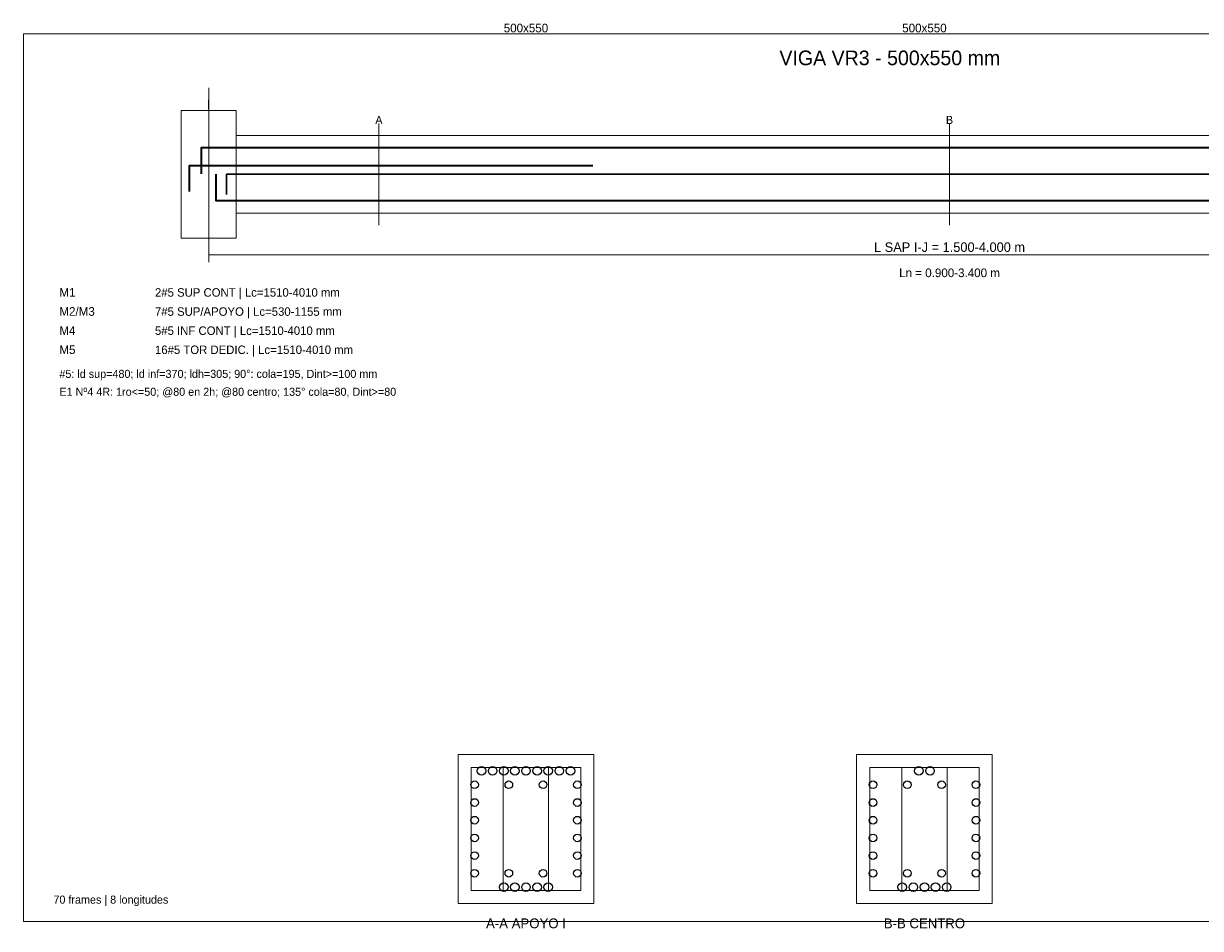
# Model space of a CAD drawing. Header units: millimetres. Extents: x 7 to 700, y 7 to 493.
# Tile 5 of 7: x 304 to 501, y 188 to 339. Entities that reach past the tile are written whole.
import ezdxf
from ezdxf.enums import TextEntityAlignment as Align

# ---------------------------------------------------------------- set-up
doc = ezdxf.new("R2010")
doc.units = ezdxf.units.MM
for name, color, linetype in [('APOYOS', 4, 'Continuous'), ('CONTORNO', 7, 'Continuous'), ('CORTE', 7, 'Continuous'), ('COTAS', 3, 'Continuous'), ('EJES', 8, 'Continuous'), ('ESTRIBOS', 7, 'Continuous'), ('GUIA', 9, 'Continuous'), ('M1_SUP_CONT', 5, 'Continuous'), ('M2_SUP_IZQ', 2, 'Continuous'), ('M4_INF_CONT', 1, 'Continuous'), ('M5_TORSION', 30, 'Continuous'), ('TEXTO', 7, 'Continuous'), ('TITULO', 6, 'Continuous')]:
    doc.layers.add(name, color=color, linetype=linetype)

msp = doc.modelspace()

# ---------------------------------------------------------------- linework, layer by layer
at = {"layer": 'APOYOS', "color": 4, "lineweight": 18}
msp.add_lwpolyline([(330.4, 303.13), (339.6, 303.13), (339.6, 324.53), (330.4, 324.53)], close=True, dxfattribs=at)
at = {"layer": 'CONTORNO', "color": 7, "lineweight": 18}
msp.add_lwpolyline([(339.6, 307.33), (578.4, 307.33), (578.4, 320.33), (339.6, 320.33)], close=True, dxfattribs=at)
at = {"layer": 'CORTE', "color": 7, "lineweight": 9}
for p, q in [((363.48, 305.33), (363.48, 322.33)), ((459, 305.33), (459, 322.33))]:
    msp.add_line(p, q, dxfattribs=at)
at = {"layer": 'CORTE', "color": 7, "lineweight": 20}
for points in [[(376.74, 191.67), (399.46, 191.67), (399.46, 216.67), (376.74, 216.67)], [(443.44, 191.67), (466.16, 191.67), (466.16, 216.67), (443.44, 216.67)]]:
    msp.add_lwpolyline(points, close=True, dxfattribs=at)
at = {"layer": 'COTAS', "color": 3, "lineweight": 15}
for p, q in [((335, 299.13), (335, 301.53)), ((335, 300.33), (583, 300.33))]:
    msp.add_line(p, q, dxfattribs=at)
at = {"layer": 'EJES', "color": 8, "lineweight": 9}
msp.add_line((335, 301.33), (335, 328.33), dxfattribs=at)
at = {"layer": 'ESTRIBOS', "color": 7, "lineweight": 15}
for p, q in [((384.31, 193.87), (384.31, 214.47)), ((391.89, 193.87), (391.89, 214.47)), ((451.01, 193.87), (451.01, 214.47)), ((458.59, 193.87), (458.59, 214.47))]:
    msp.add_line(p, q, dxfattribs=at)
at = {"layer": 'ESTRIBOS', "color": 7, "lineweight": 18}
for points in [[(378.94, 193.87), (397.26, 193.87), (397.26, 214.47), (378.94, 214.47)], [(445.64, 193.87), (463.96, 193.87), (463.96, 214.47), (445.64, 214.47)]]:
    msp.add_lwpolyline(points, close=True, dxfattribs=at)
at = {"layer": 'GUIA', "color": 9, "lineweight": 9}
msp.add_lwpolyline([(304, 188.67), (594, 188.67), (594, 337.33), (304, 337.33)], close=True, dxfattribs=at)
at = {"layer": 'M1_SUP_CONT', "color": 5, "lineweight": 35}
msp.add_lwpolyline([(333.8, 313.93), (333.8, 318.33), (584.2, 318.33), (584.2, 313.93)], dxfattribs=at)
at = {"layer": 'M1_SUP_CONT', "color": 5}
for centre in [(380.66, 213.91), (382.52, 213.91), (384.38, 213.91), (386.24, 213.91), (388.1, 213.91), (389.96, 213.91), (391.82, 213.91), (393.68, 213.91), (395.54, 213.91), (453.87, 213.91), (455.73, 213.91)]:
    msp.add_circle(centre, 0.72, dxfattribs=at)
at = {"layer": 'M2_SUP_IZQ', "color": 2, "lineweight": 35}
msp.add_lwpolyline([(331.8, 310.93), (331.8, 315.33), (399.3, 315.33)], dxfattribs=at)
at = {"layer": 'M4_INF_CONT', "color": 1, "lineweight": 35}
msp.add_lwpolyline([(336.2, 313.83), (336.2, 309.43), (581.8, 309.43), (581.8, 313.83)], dxfattribs=at)
at = {"layer": 'M4_INF_CONT', "color": 1}
for centre in [(384.38, 194.42), (386.24, 194.42), (388.1, 194.42), (389.96, 194.42), (391.82, 194.42), (451.08, 194.42), (452.94, 194.42), (454.8, 194.42), (456.66, 194.42), (458.52, 194.42)]:
    msp.add_circle(centre, 0.72, dxfattribs=at)
at = {"layer": 'M5_TORSION', "color": 30, "lineweight": 30}
msp.add_lwpolyline([(338, 310.43), (338, 313.83), (580, 313.83), (580, 310.43)], dxfattribs=at)
at = {"layer": 'M5_TORSION', "color": 30}
for centre in [(379.49, 211.58), (385.23, 211.58), (390.97, 211.58), (396.71, 211.58), (446.19, 211.58), (451.93, 211.58), (457.67, 211.58), (463.41, 211.58), (379.49, 208.61), (396.71, 208.61), (446.19, 208.61), (463.41, 208.61), (379.49, 205.65), (396.71, 205.65), (446.19, 205.65), (463.41, 205.65), (379.49, 202.68), (396.71, 202.68), (446.19, 202.68), (463.41, 202.68), (379.49, 199.72), (396.71, 199.72), (446.19, 199.72), (463.41, 199.72), (379.49, 196.76), (385.23, 196.76), (390.97, 196.76), (396.71, 196.76), (446.19, 196.76), (451.93, 196.76), (457.67, 196.76), (463.41, 196.76)]:
    msp.add_circle(centre, 0.64, dxfattribs=at)

# ---------------------------------------------------------------- texts
at = {"layer": 'CORTE', "color": 7}
for s, p in [('A', (363.48, 322.93)), ('B', (459, 322.93))]:
    msp.add_text(s, height=1.35, dxfattribs=at).set_placement(p, align=Align.MIDDLE_CENTER)
at = {"layer": 'COTAS', "color": 3}
msp.add_text('L SAP I-J = 1.500-4.000 m', height=1.6, dxfattribs=at).set_placement((459, 301.63), align=Align.MIDDLE_CENTER)
at = {"layer": 'EJES', "color": 8}
msp.add_text('I', height=1.6, dxfattribs=at).set_placement((335, 325.53), align=Align.MIDDLE_CENTER)
at = {"layer": 'TEXTO', "color": 7}
for s, height, p in [('500x550', 1.45, (388.1, 338.33)), ('500x550', 1.45, (454.8, 338.33)), ('Ln = 0.900-3.400 m', 1.45, (459, 297.33)), ('A-A APOYO I', 1.65, (388.1, 188.37)), ('B-B CENTRO', 1.65, (454.8, 188.37))]:
    msp.add_text(s, height=height, dxfattribs=at).set_placement(p, align=Align.MIDDLE_CENTER)
at = {"layer": 'TEXTO', "color": 5}
for s, height, p in [('M1', 1.45, (310, 293.33)), ('2#5 SUP CONT | Lc=1510-4010 mm', 1.42, (326, 293.33))]:
    msp.add_text(s, height=height, dxfattribs=at).set_placement(p)
at = {"layer": 'TEXTO', "color": 2}
for s, height, p in [('M2/M3', 1.45, (310, 290.13)), ('7#5 SUP/APOYO | Lc=530-1155 mm', 1.42, (326, 290.13))]:
    msp.add_text(s, height=height, dxfattribs=at).set_placement(p)
at = {"layer": 'TEXTO', "color": 1}
for s, height, p in [('M4', 1.45, (310, 286.93)), ('5#5 INF CONT | Lc=1510-4010 mm', 1.42, (326, 286.93))]:
    msp.add_text(s, height=height, dxfattribs=at).set_placement(p)
at = {"layer": 'TEXTO', "color": 30}
for s, height, p in [('M5', 1.45, (310, 283.73)), ('16#5 TOR DEDIC. | Lc=1510-4010 mm', 1.42, (326, 283.73))]:
    msp.add_text(s, height=height, dxfattribs=at).set_placement(p)
at = {"layer": 'TEXTO', "color": 7}
for s, p in [('#5: ld sup=480; ld inf=370; ldh=305; 90°: cola=195, Dint>=100 mm', (310, 279.73)), ('E1 Nº4 4R: 1ro<=50; @80 en 2h; @80 centro; 135° cola=80, Dint>=80', (310, 276.73)), ('70 frames | 8 longitudes', (309, 191.67))]:
    msp.add_text(s, height=1.35, dxfattribs=at).set_placement(p)
at = {"layer": 'TITULO', "color": 6}
msp.add_text('VIGA VR3 - 500x550 mm', height=2.45, dxfattribs=at).set_placement((449, 333.33), align=Align.MIDDLE_CENTER)

doc.saveas('drawing.dxf')
